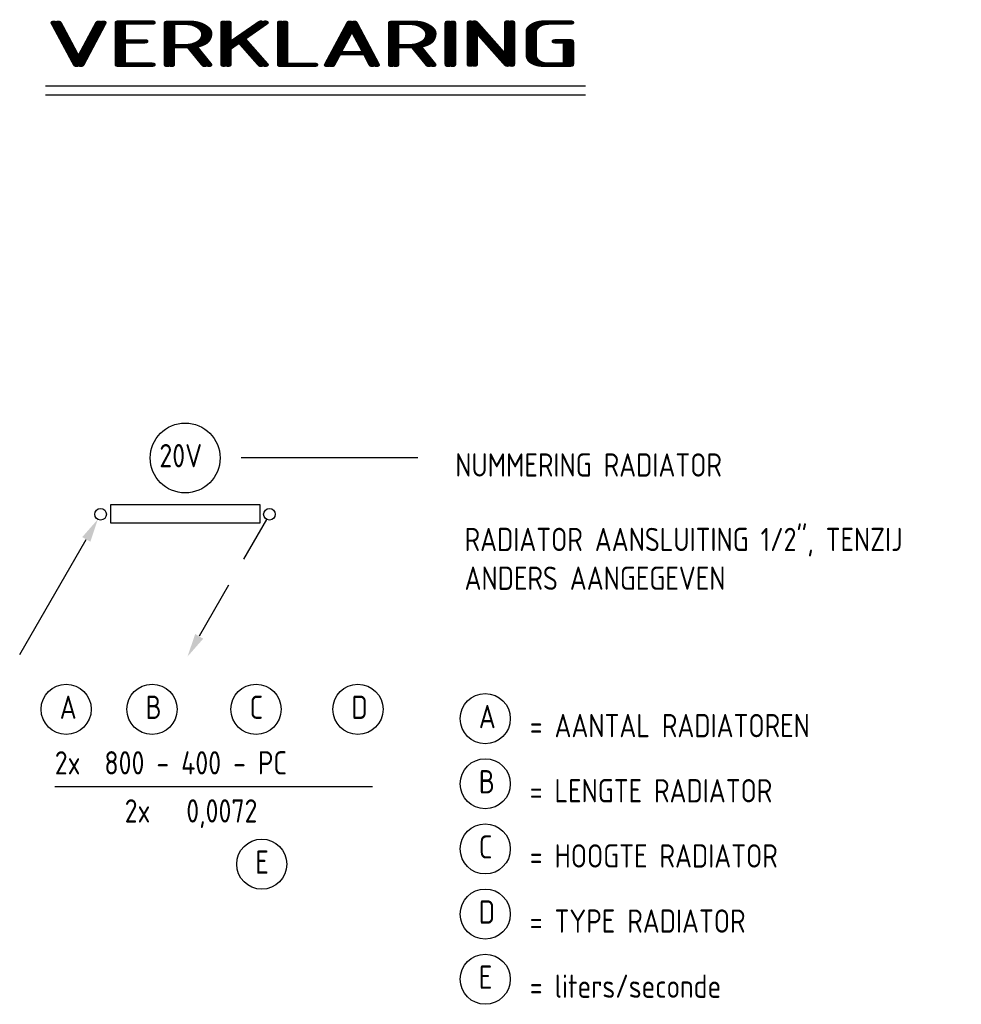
# Model space of a CAD drawing. Extents: x -329828 to 339781, y -55429 to 69176.
# Tile 125 of 140: x 120553 to 125608, y 2555 to 7844. Entities that reach past the tile are written whole.
import ezdxf
from ezdxf.enums import TextEntityAlignment as Align

# ---------------------------------------------------------------- set-up
doc = ezdxf.new("R2010")
doc.units = 0
doc.header["$LTSCALE"] = 50
doc.linetypes.add('HIDDEN', pattern=[9.525, 6.35, -3.175])
doc.layers.get('0').update_dxf_attribs({"linetype": 'CONTINUOUS'})
doc.layers.add('KADER', color=7, linetype='CONTINUOUS')
doc.styles.add('ISO25', font='ISO', dxfattribs={"width": 0.9, "height": 125})
doc.styles.add('ISO50', font='ISO', dxfattribs={"width": 0.9, "height": 250})

# ---------------------------------------------------------------- blocks, each defined once
blk = doc.blocks.new('CV3')
at = {"color": 2, "linetype": 'Continuous'}
blk.add_line((-434.3, -754.1), (-76.8, -134.9), dxfattribs=at)
blk.add_circle((0, 0), 31.2, dxfattribs=at)
blk.add_solid([(-98.4, -122.4), (-55.1, -147.4), (-14.3, -26.6)], dxfattribs=at)
blk = doc.blocks.new('CVR2')
at = {"color": 2, "linetype": 'HIDDEN'}
blk.add_line((-376.1, -653.4), (-14.8, -27.5), dxfattribs=at)
at = {"color": 2, "linetype": 'Continuous'}
blk.add_circle((0, 0), 31.2, dxfattribs=at)
blk.add_solid([(-355.7, -668.4), (-399, -643.4), (-439.8, -764.1)], dxfattribs=at)

msp = doc.modelspace()

# ---------------------------------------------------------------- linework, layer by layer
at = {"color": 3, "linetype": 'Continuous'}
for p, q in [((121041.6, 5239.8), (121841.6, 5239.8)), ((121041.6, 5139.8), (121041.6, 5239.8)), ((121841.6, 5239.8), (121841.6, 5139.8)), ((121841.6, 5139.8), (121041.6, 5139.8))]:
    msp.add_line(p, q, dxfattribs=at)
at = {"layer": 'KADER', "color": 1, "linetype": 'Continuous'}
for p, q in [((120691.6, 7489.8), (123591.6, 7489.8)), ((122691.6, 5489.8), (121741.6, 5489.8)), ((120741.6, 3726), (122447.4, 3726))]:
    msp.add_line(p, q, dxfattribs=at)
at = {"layer": 'KADER', "color": 4, "linetype": 'Continuous'}
msp.add_line((120691.6, 7439.8), (123591.6, 7439.8), dxfattribs=at)
at = {"layer": 'KADER', "color": 2, "linetype": 'Continuous'}
msp.add_circle((121441.6, 5489.8), 187.5, dxfattribs=at)
at = {"layer": 'KADER', "color": 1, "linetype": 'Continuous'}
for centre in [(120802.7, 4139.8), (121263.7, 4139.8), (121821.9, 4139.8), (122369.1, 4139.8), (123052.7, 4089.8), (123052.7, 3739.8), (123052.7, 3389.8), (121852.7, 3308), (123052.7, 3039.8), (123052.7, 2689.8)]:
    msp.add_circle(centre, 134.6, dxfattribs=at)

# ---------------------------------------------------------------- block references
at = {"linetype": 'Continuous'}
for name, p in [('CV3', (120987.5, 5187.5)), ('CVR2', (121894.2, 5187.5))]:
    msp.add_blockref(name, p, dxfattribs=at)

# ---------------------------------------------------------------- texts
at = {"layer": 'KADER', "color": 4, "linetype": 'Continuous', "style": 'ISO50', "width": 1.425}
for p, p2 in [((120691.6, 7589.8), (123541.6, 7589.8)), ((120715.2, 7589.8), (123565.2, 7589.8))]:
    msp.add_text('VERKLARING', height=250, dxfattribs=at).set_placement(p, p2, align=Align.FIT)
at = {"layer": 'KADER', "color": 2, "linetype": 'Continuous', "style": 'ISO25', "width": 0.9}
for s, p in [('20V', (121303.2, 5439.8)), ('NUMMERING RADIATOR', (122891.6, 5389.8)), ('RADIATOR AANSLUITING 1/2", TENZIJ', (122941.6, 4989.8)), ('ANDERS AANGEGEVEN', (122941.6, 4781.5)), ('A', (120768.1, 4088.3)), ('B', (121229, 4088.3)), ('C', (121787.2, 4088.3)), ('D', (122334.4, 4088.3)), ('A', (123018.1, 4038.3)), ('= AANTAL RADIATOREN', (123291.6, 3989.8)), ('2x  800 - 400 - PC', (120741.6, 3789.8)), ('B', (123018.1, 3688.3)), ('= LENGTE RADIATOR', (123291.6, 3639.8)), ('2x   0,0072', (121116.8, 3531.5)), ('C', (123018.1, 3338.3)), ('= HOOGTE RADIATOR', (123291.6, 3289.8)), ('E', (121818.1, 3256.5)), ('D', (123018.1, 2988.3)), ('= TYPE RADIATOR', (123291.6, 2939.8)), ('E', (123018.1, 2638.3)), ('= liters/seconde', (123291.6, 2589.8))]:
    msp.add_text(s, height=125, dxfattribs=at).set_placement(p)

doc.saveas('drawing.dxf')
